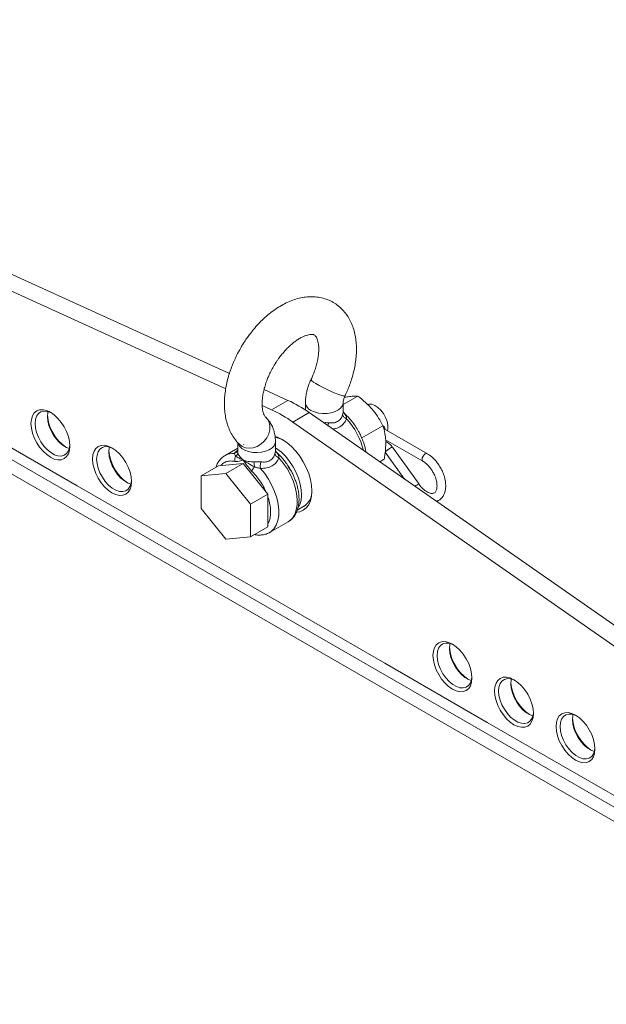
# Model space of a CAD drawing. Header units: millimetres. Extents: x 249 to 2086, y 62 to 446.
# Tile 5 of 6: x 1684 to 1886, y 105 to 445. Entities that reach past the tile are written whole.
import ezdxf

# ---------------------------------------------------------------- set-up
doc = ezdxf.new("R2010")
doc.units = ezdxf.units.MM

msp = doc.modelspace()

# ---------------------------------------------------------------- linework, layer by layer
at = {"color": 7, "linetype": 'Continuous', "lineweight": 15}
for p, q in [((1756.41, 322.67), (1488.9, 444.77)), ((1755.14, 317.41), (1483.25, 441.51)), ((1543.91, 367.4), (1974.54, 118.8)), ((1547.44, 370.26), (1975.51, 123.14)), ((1776.61, 313.45), (1768.37, 317.21)), ((1770.95, 310.19), (1776.61, 313.45)), ((1782.63, 312.64), (1782.63, 310.11)), ((1795.63, 312.02), (1800.66, 314.92)), ((1795.63, 309.47), (1795.63, 312.64)), ((1770.95, 310.19), (1767.72, 311.66)), ((1783.97, 309.21), (1778.31, 305.94)), ((1782.63, 310.44), (1782.36, 310.28)), ((2071.67, 108.35), (1783.97, 309.21)), ((2066.02, 105.08), (1778.31, 305.94)), ((1795.89, 309.1), (1796.37, 308.55)), ((1668.57, 304.42), (1703.92, 284.01)), ((1802.05, 300.47), (1809.35, 304.68)), ((1824.66, 295.03), (1809.56, 303.75)), ((1772.29, 296), (1772.29, 299.17)), ((1810.28, 299.87), (1823.16, 292.43)), ((1759.29, 296.96), (1754.94, 294.45)), ((1759.29, 298.92), (1759.29, 296)), ((1760.03, 298.14), (1760.14, 298.05)), ((1761.3, 298.12), (1761.41, 298.19)), ((1772.56, 295.63), (1773.03, 295.08)), ((1810.13, 295.56), (1816.79, 286.29)), ((1821.79, 284.48), (1812.6, 297.26)), ((1754.94, 294.45), (1755.05, 294.51)), ((1808.26, 292.25), (1809.78, 293.13)), ((1752.71, 290.9), (1746.7, 287.43)), ((1752.71, 290.9), (1761.2, 291.65)), ((1761.2, 291.65), (1755.19, 288.18)), ((1761.2, 291.65), (1769.68, 281.1)), ((1746.7, 287.43), (1755.19, 288.18)), ((1746.7, 276.11), (1746.7, 287.43)), ((1755.19, 288.18), (1763.67, 277.63)), ((1703.92, 284.01), (1739.28, 263.6)), ((1763.67, 277.63), (1769.68, 281.1)), ((1769.68, 281.1), (1769.68, 269.78)), ((1755.18, 265.56), (1746.7, 276.11)), ((1763.67, 277.63), (1763.67, 266.31)), ((1779.81, 275.61), (1782.86, 277.37)), ((1769.68, 269.78), (1763.67, 266.31)), ((1770.28, 267.86), (1776.65, 271.54)), ((1763.67, 266.31), (1755.18, 265.56)), ((1739.28, 263.6), (1809.99, 222.77)), ((1809.99, 222.77), (1845.34, 202.36)), ((1845.34, 202.36), (1880.7, 181.95)), ((1880.7, 181.95), (1916.05, 161.54))]:
    msp.add_line(p, q, dxfattribs=at)
at = {"color": 8, "linetype": 'Continuous', "lineweight": 15}
msp.add_line((1759.31, 296), (1759.36, 295.36), dxfattribs=at)
at = {"color": 8, "linetype": 'Continuous', "lineweight": 15, "flags": 128}
for points in [[(1784.55, 320.62), (1784.57, 320.51), (1784.84, 320.2), (1785.41, 319.76), (1786.25, 319.22), (1787.32, 318.61), (1788.55, 317.95), (1789.89, 317.28), (1791.25, 316.65), (1792.57, 316.08), (1793.77, 315.6), (1794.8, 315.24), (1795.58, 315.03), (1796.09, 314.96), (1796.29, 315.03)], [(1784.53, 309.99), (1785.72, 309.45), (1787.08, 309.08), (1788.56, 308.91), (1790.07, 308.93), (1791.53, 309.16), (1792.86, 309.57), (1793.98, 310.15), (1794.85, 310.86), (1795.41, 311.67), (1795.63, 312.53), (1795.63, 312.67)], [(1760.14, 298.05), (1760.84, 297.55), (1762, 297.08), (1763.29, 296.92), (1764.65, 297.08), (1766, 297.56), (1767.27, 298.32), (1768.39, 299.33), (1769.3, 300.53), (1769.96, 301.85), (1770.31, 303.23), (1770.36, 304.59), (1770.09, 305.85), (1769.52, 306.96), (1768.96, 307.59)], [(1759.32, 298.82), (1759.43, 298.41), (1759.9, 297.59), (1760.7, 296.85), (1761.76, 296.23), (1763.05, 295.77), (1764.48, 295.5), (1765.98, 295.42), (1767.48, 295.55), (1768.88, 295.87), (1770.11, 296.37), (1771.12, 297.02), (1771.83, 297.79), (1772.23, 298.63), (1772.29, 299.17)], [(1772.29, 297.11), (1772.82, 296.75), (1774.36, 295.52), (1775.82, 294.05), (1777.18, 292.37), (1778.39, 290.52), (1779.42, 288.57), (1780.25, 286.55), (1780.84, 284.54), (1781.18, 282.58), (1781.27, 280.72), (1781.11, 279.02), (1780.69, 277.52), (1780.25, 276.64)], [(1773.49, 293.62), (1774.96, 291.83), (1776.28, 289.88), (1777.43, 287.8), (1778.38, 285.65), (1779.11, 283.48), (1779.59, 281.34), (1779.81, 279.29), (1779.78, 277.37), (1779.48, 275.62), (1778.94, 274.1), (1778.15, 272.84), (1777.15, 271.86), (1776.65, 271.54)], [(1823.17, 292.43), (1823.15, 292.44), (1822.92, 292.71), (1822.85, 293.13), (1822.93, 293.65), (1823.17, 294.18), (1823.51, 294.64), (1823.92, 294.96)], [(1823.92, 294.96), (1824.32, 295.1), (1824.66, 295.03)], [(1767.12, 289.95), (1768.59, 288.16), (1769.92, 286.2), (1771.07, 284.12), (1772.02, 281.97), (1772.74, 279.8), (1773.22, 277.67), (1773.45, 275.61), (1773.41, 273.69), (1773.12, 271.95), (1772.57, 270.43), (1771.79, 269.17), (1770.78, 268.19), (1770.3, 267.87)], [(1777.49, 289.29), (1777.39, 289.47), (1776.71, 290.59)]]:
    msp.add_lwpolyline(points, dxfattribs=at)
at = {"color": 7, "linetype": 'Continuous', "lineweight": 15, "flags": 128}
for points in [[(1701.45, 297.68), (1701.32, 296.24), (1700.93, 295.01), (1700.31, 294.03), (1699.48, 293.33), (1698.46, 292.96), (1697.3, 292.91), (1696.04, 293.2), (1694.73, 293.8), (1693.42, 294.71), (1692.16, 295.88), (1691, 297.26), (1689.98, 298.82), (1689.14, 300.48), (1688.52, 302.17), (1688.14, 303.85), (1688.01, 305.44), (1688.14, 306.88), (1688.52, 308.11), (1689.14, 309.09), (1689.98, 309.79), (1691, 310.16), (1692.16, 310.21), (1693.42, 309.92), (1694.73, 309.32), (1696.04, 308.41), (1697.3, 307.24), (1698.46, 305.86), (1699.48, 304.3), (1700.31, 302.65), (1700.93, 300.95), (1701.32, 299.27), (1701.45, 297.68)], [(1695.09, 309.1), (1694.81, 309.23), (1693.58, 309.64), (1692.43, 309.71), (1691.41, 309.45), (1690.57, 308.86), (1689.94, 307.96), (1689.56, 306.81), (1689.42, 305.44), (1689.56, 303.92), (1689.94, 302.32), (1690.57, 300.7), (1691.41, 299.13), (1692.43, 297.69), (1693.58, 296.44), (1694.81, 295.43), (1696.06, 294.7), (1697.29, 294.3), (1698.44, 294.22), (1699.46, 294.49), (1700.3, 295.08), (1700.93, 295.98), (1701.31, 297.13), (1701.44, 298.11)], [(1701.24, 296.81), (1700.31, 297.15), (1699.05, 297.88), (1697.82, 298.89), (1696.67, 300.14), (1695.66, 301.58), (1694.82, 303.15), (1694.19, 304.76), (1693.8, 306.37), (1693.67, 307.89), (1693.8, 309.25), (1693.87, 309.57)], [(1810.89, 302.98), (1811.01, 303.62), (1811.01, 304.85), (1810.75, 306.19), (1810.24, 307.57), (1809.51, 308.88), (1808.61, 310.06), (1807.6, 311.02), (1806.54, 311.71), (1805.49, 312.08), (1804.53, 312.12), (1804.09, 312)], [(1772.15, 301.02), (1773.03, 300.71), (1774.63, 299.93), (1776.24, 298.86), (1777.8, 297.53), (1779.29, 295.96), (1780.66, 294.19), (1781.88, 292.28), (1782.93, 290.27), (1783.77, 288.2), (1784.38, 286.12), (1784.76, 284.1), (1784.88, 282.18)], [(1722.66, 285.44), (1722.53, 284), (1722.15, 282.76), (1721.53, 281.78), (1720.69, 281.09), (1719.67, 280.71), (1718.51, 280.66), (1717.25, 280.95), (1715.94, 281.56), (1714.63, 282.46), (1713.37, 283.63), (1712.21, 285.02), (1711.19, 286.57), (1710.36, 288.23), (1709.74, 289.93), (1709.35, 291.6), (1709.22, 293.19), (1709.35, 294.63), (1709.74, 295.87), (1710.36, 296.85), (1711.19, 297.54), (1712.21, 297.92), (1713.37, 297.96), (1714.63, 297.68), (1715.94, 297.07), (1717.25, 296.17), (1718.51, 295), (1719.67, 293.61), (1720.69, 292.06), (1721.53, 290.4), (1722.15, 288.7), (1722.53, 287.02), (1722.66, 285.44)], [(1716.31, 296.85), (1716.02, 296.99), (1714.79, 297.4), (1713.64, 297.47), (1712.63, 297.2), (1711.79, 296.61), (1711.16, 295.72), (1710.77, 294.56), (1710.64, 293.19), (1710.77, 291.67), (1711.16, 290.07), (1711.79, 288.45), (1712.63, 286.89), (1713.64, 285.45), (1714.79, 284.19), (1716.02, 283.18), (1717.28, 282.46), (1718.51, 282.05), (1719.65, 281.98), (1720.67, 282.24), (1721.51, 282.84), (1722.14, 283.73), (1722.53, 284.89), (1722.65, 285.86)], [(1722.45, 284.57), (1721.52, 284.91), (1720.26, 285.63), (1719.03, 286.64), (1717.89, 287.9), (1716.87, 289.34), (1716.03, 290.9), (1715.4, 292.52), (1715.01, 294.12), (1714.88, 295.64), (1715.01, 297.01), (1715.09, 297.33)], [(1784.88, 282.18), (1784.76, 280.4), (1784.38, 278.81), (1783.77, 277.45), (1782.93, 276.35), (1781.88, 275.54), (1780.66, 275.04), (1779.66, 274.87)], [(1840.04, 217.67), (1839.91, 216.24), (1839.53, 215), (1838.91, 214.02), (1838.07, 213.33), (1837.05, 212.95), (1835.89, 212.9), (1834.63, 213.19), (1833.32, 213.8), (1832.01, 214.7), (1830.75, 215.87), (1829.59, 217.26), (1828.57, 218.81), (1827.74, 220.47), (1827.11, 222.17), (1826.73, 223.84), (1826.6, 225.43), (1826.73, 226.87), (1827.11, 228.1), (1827.74, 229.09), (1828.57, 229.78), (1829.59, 230.16), (1830.75, 230.2), (1832.01, 229.92), (1833.32, 229.31), (1834.63, 228.4), (1835.89, 227.23), (1837.05, 225.85), (1838.07, 224.3), (1838.91, 222.64), (1839.53, 220.94), (1839.91, 219.26), (1840.04, 217.67)], [(1833.69, 229.09), (1833.4, 229.23), (1832.17, 229.63), (1831.02, 229.71), (1830.01, 229.44), (1829.17, 228.85), (1828.54, 227.95), (1828.15, 226.8), (1828.02, 225.43), (1828.15, 223.91), (1828.54, 222.31), (1829.17, 220.69), (1830.01, 219.12), (1831.02, 217.68), (1832.17, 216.43), (1833.4, 215.42), (1834.66, 214.7), (1835.89, 214.29), (1837.03, 214.21), (1838.05, 214.48), (1838.89, 215.07), (1839.52, 215.97), (1839.91, 217.12), (1840.03, 218.1)], [(1839.83, 216.81), (1838.9, 217.14), (1837.64, 217.87), (1836.41, 218.88), (1835.27, 220.13), (1834.25, 221.57), (1833.41, 223.14), (1832.78, 224.76), (1832.39, 226.36), (1832.26, 227.88), (1832.39, 229.25), (1832.47, 229.56)], [(1861.25, 205.43), (1861.12, 203.99), (1860.74, 202.75), (1860.12, 201.77), (1859.28, 201.08), (1858.27, 200.7), (1857.1, 200.66), (1855.84, 200.94), (1854.53, 201.55), (1853.22, 202.45), (1851.96, 203.62), (1850.8, 205.01), (1849.78, 206.56), (1848.95, 208.22), (1848.33, 209.92), (1847.95, 211.6), (1847.82, 213.18), (1847.95, 214.62), (1848.33, 215.86), (1848.95, 216.84), (1849.78, 217.53), (1850.8, 217.91), (1851.96, 217.96), (1853.22, 217.67), (1854.53, 217.06), (1855.84, 216.16), (1857.1, 214.99), (1858.27, 213.6), (1859.28, 212.05), (1860.12, 210.39), (1860.74, 208.69), (1861.12, 207.02), (1861.25, 205.43)], [(1854.9, 216.84), (1854.61, 216.98), (1853.38, 217.39), (1852.24, 217.46), (1851.22, 217.19), (1850.38, 216.6), (1849.75, 215.71), (1849.36, 214.55), (1849.23, 213.18), (1849.36, 211.67), (1849.75, 210.06), (1850.38, 208.44), (1851.22, 206.88), (1852.24, 205.44), (1853.38, 204.19), (1854.61, 203.17), (1855.87, 202.45), (1857.1, 202.04), (1858.25, 201.97), (1859.26, 202.23), (1860.1, 202.83), (1860.73, 203.72), (1861.12, 204.88), (1861.24, 205.85)], [(1861.05, 204.56), (1860.11, 204.9), (1858.86, 205.62), (1857.63, 206.63), (1856.48, 207.89), (1855.46, 209.33), (1854.62, 210.89), (1853.99, 212.51), (1853.6, 214.11), (1853.47, 215.63), (1853.6, 217), (1853.68, 217.32)], [(1882.46, 193.18), (1882.34, 191.74), (1881.95, 190.51), (1881.33, 189.53), (1880.5, 188.83), (1879.48, 188.46), (1878.32, 188.41), (1877.06, 188.7), (1875.75, 189.3), (1874.44, 190.21), (1873.18, 191.38), (1872.02, 192.76), (1871, 194.32), (1870.16, 195.97), (1869.54, 197.67), (1869.16, 199.35), (1869.03, 200.94), (1869.16, 202.38), (1869.54, 203.61), (1870.16, 204.59), (1871, 205.29), (1872.02, 205.66), (1873.18, 205.71), (1874.44, 205.42), (1875.75, 204.82), (1877.06, 203.91), (1878.32, 202.74), (1879.48, 201.36), (1880.5, 199.8), (1881.33, 198.15), (1881.95, 196.45), (1882.34, 194.77), (1882.46, 193.18)], [(1876.11, 204.6), (1875.83, 204.73), (1874.6, 205.14), (1873.45, 205.21), (1872.43, 204.95), (1871.59, 204.35), (1870.96, 203.46), (1870.58, 202.31), (1870.44, 200.94), (1870.58, 199.42), (1870.96, 197.82), (1871.59, 196.2), (1872.43, 194.63), (1873.45, 193.19), (1874.6, 191.94), (1875.83, 190.93), (1877.08, 190.2), (1878.31, 189.8), (1879.46, 189.72), (1880.48, 189.99), (1881.32, 190.58), (1881.95, 191.48), (1882.33, 192.63), (1882.46, 193.61)], [(1882.26, 192.31), (1881.33, 192.65), (1880.07, 193.38), (1878.84, 194.39), (1877.69, 195.64), (1876.68, 197.08), (1875.83, 198.65), (1875.21, 200.26), (1874.82, 201.87), (1874.69, 203.39), (1874.82, 204.75), (1874.89, 205.07)]]:
    msp.add_lwpolyline(points, dxfattribs=at)
at = {"color": 7, "linetype": 'Continuous', "lineweight": 15}
for centre, radius, start, end in [((1756.85, 270.73), 47.07, 54.8235, 65.1819), ((1751.19, 267.47), 47.07, 54.8235, 65.1819), ((1708.43, 309.47), 14.8, 184.6159, 235.3787), ((1770.41, 291.37), 9.52, 61.2147, 79.2119), ((1729.64, 297.22), 14.8, 184.6159, 235.3787), ((1778.74, 282.06), 6.16, 293.6989, 4.9487), ((1847.02, 229.46), 14.8, 184.616, 235.3786), ((1868.24, 217.22), 14.8, 184.616, 235.3786), ((1889.45, 204.97), 14.8, 184.6159, 235.3787)]:
    msp.add_arc(centre, radius, start, end, dxfattribs=at)
at = {"color": 8, "linetype": 'Continuous', "lineweight": 15}
for centre, radius, start, end in [((1785.79, 312.9), 3.17, 184.6259, 246.6243), ((1777.98, 290.04), 25.41, 13.9479, 42.1474), ((1757.7, 289.55), 5.62, 85.8682, 118.1001), ((1822.34, 281.71), 2.83, 101.4056, 133.3639)]:
    msp.add_arc(centre, radius, start, end, dxfattribs=at)
at = {"color": 7, "linetype": 'Continuous', "lineweight": 15}
for points, knots in [([(1796.29, 315.04), (1796.38, 315.24), (1796.78, 316.06), (1797.41, 317.56), (1798.17, 319.56), (1798.84, 321.68), (1799.41, 323.89), (1799.85, 326.16), (1800.14, 328.45), (1800.25, 330.75), (1800.19, 333.02), (1799.93, 335.24), (1799.47, 337.39), (1798.79, 339.44), (1797.9, 341.36), (1796.79, 343.13), (1795.47, 344.73), (1793.95, 346.12), (1792.22, 347.3), (1790.3, 348.22), (1788.19, 348.87), (1786, 349.19), (1783.79, 349.21), (1781.59, 348.95), (1779.36, 348.41), (1777.12, 347.6), (1774.91, 346.53), (1772.75, 345.24), (1770.67, 343.75), (1768.69, 342.08), (1766.85, 340.3), (1765.16, 338.45), (1763.77, 336.73), (1762.59, 335.13), (1761.47, 333.48), (1760.74, 332.27), (1760.33, 331.58)], [0, 0, 0, 0, 0.007939, 0.03242, 0.057758, 0.084869, 0.113083, 0.142149, 0.171875, 0.202126, 0.232792, 0.263729, 0.294776, 0.32577, 0.356579, 0.387151, 0.417555, 0.447971, 0.478675, 0.510017, 0.542356, 0.5761, 0.607379, 0.639501, 0.672389, 0.705807, 0.739435, 0.77298, 0.806156, 0.838812, 0.870687, 0.901115, 0.929709, 0.950166, 0.971837, 1, 1, 1, 1]), ([(1771.59, 325.08), (1771.99, 325.75), (1772.56, 326.69), (1773.48, 328), (1774.29, 329.08), (1775.3, 330.28), (1776.38, 331.44), (1777.52, 332.52), (1778.68, 333.49), (1779.84, 334.32), (1780.96, 335), (1782.01, 335.52), (1782.96, 335.89), (1783.8, 336.1), (1784.49, 336.2), (1785.03, 336.19), (1785.43, 336.12), (1785.71, 336), (1785.94, 335.84), (1786.25, 335.47), (1786.55, 334.95), (1786.84, 334.2), (1787.07, 333.23), (1787.22, 332.05), (1787.24, 330.68), (1787.13, 329.15), (1786.88, 327.5), (1786.49, 325.79), (1785.98, 324.08), (1785.4, 322.54), (1784.92, 321.4), (1784.64, 320.81), (1784.55, 320.63)], [0, 0, 0, 0, 0.0411902, 0.0580573, 0.0858554, 0.1144524, 0.1447782, 0.1759704, 0.2076507, 0.2395294, 0.2714297, 0.3032823, 0.3351448, 0.367248, 0.399943, 0.4340409, 0.4711063, 0.5146798, 0.5769046, 0.6149808, 0.6518665, 0.6873927, 0.7224559, 0.7574319, 0.7925354, 0.8278557, 0.8632806, 0.8984776, 0.9326268, 0.9653427, 0.9888906, 1, 1, 1, 1]), ([(1760.33, 331.58), (1759.84, 330.69), (1759.14, 329.42), (1758.23, 327.5), (1757.51, 325.83), (1756.76, 323.82), (1756.08, 321.71), (1755.51, 319.5), (1755.08, 317.23), (1754.79, 314.93), (1754.67, 312.64), (1754.73, 310.37), (1754.99, 308.15), (1755.46, 306), (1756.13, 303.95), (1757.02, 302.02), (1758.14, 300.26), (1759.16, 298.97), (1759.86, 298.34), (1760.06, 298.17)], [0, 0, 0, 0, 0.0765, 0.107844, 0.159709, 0.213393, 0.270831, 0.330606, 0.392187, 0.455166, 0.519258, 0.584228, 0.649772, 0.71555, 0.781216, 0.846488, 0.911261, 0.975676, 1, 1, 1, 1]), ([(1768.96, 307.6), (1768.95, 307.61), (1768.87, 307.67), (1768.67, 307.93), (1768.37, 308.44), (1768.09, 309.19), (1767.85, 310.16), (1767.71, 311.34), (1767.68, 312.71), (1767.79, 314.24), (1768.04, 315.88), (1768.43, 317.59), (1768.95, 319.31), (1769.52, 320.85), (1770.11, 322.22), (1770.76, 323.59), (1771.29, 324.54), (1771.59, 325.08)], [0, 0, 0, 0, 0.0167929, 0.09651, 0.1737346, 0.2481134, 0.3215223, 0.3947487, 0.4682422, 0.5421896, 0.616356, 0.6900453, 0.7615408, 0.8300357, 0.8793359, 0.9308568, 1, 1, 1, 1]), ([(1785, 321.46), (1784.76, 321.01), (1784.38, 320.29), (1783.88, 319.08), (1783.44, 317.83), (1783.03, 316.34), (1782.75, 314.76), (1782.62, 313.51), (1782.64, 312.81), (1782.65, 312.65)], [0, 0, 0, 0, 0.159771, 0.25641, 0.416722, 0.582082, 0.75919, 0.94398, 1, 1, 1, 1]), ([(1795.63, 312.66), (1795.63, 312.69), (1795.63, 312.79), (1795.67, 313.19), (1795.79, 313.74), (1795.98, 314.31), (1796.14, 314.73), (1796.27, 314.97), (1796.3, 315.03)], [0, 0, 0, 0, 0.1072563, 0.3445358, 0.5851782, 0.7630501, 0.9408295, 1, 1, 1, 1]), ([(1797.28, 314.7), (1797.18, 314.68), (1796.8, 314.62), (1796.37, 314.53), (1796.05, 314.46)], [0, 0, 0, 0, 0.25819, 1, 1, 1, 1]), ([(1800.66, 314.92), (1800.2, 314.94), (1799.27, 314.97), (1797.95, 314.79), (1797.28, 314.7)], [0, 0, 0, 0, 0.495458, 1, 1, 1, 1]), ([(1800.66, 314.92), (1801.57, 314.21), (1803.43, 312.78), (1804.98, 311.09), (1805.76, 310.24)], [0, 0, 0, 0, 0.4954579, 1, 1, 1, 1]), ([(1796.57, 308.46), (1796.27, 308.76), (1795.91, 309.11), (1795.67, 309.49), (1795.63, 309.55)], [0, 0, 0, 0, 0.837104, 1, 1, 1, 1]), ([(1795.88, 309.09), (1795.83, 309.13), (1795.69, 309.23), (1795.65, 309.37), (1795.63, 309.47)], [0, 0, 0, 0, 0.3588558, 1, 1, 1, 1]), ([(1805.76, 310.24), (1805.86, 310.12), (1806.63, 309.19), (1807.94, 307.36), (1808.88, 305.58), (1809.35, 304.68)], [0, 0, 0, 0, 0.0700986, 0.530789, 1, 1, 1, 1]), ([(1772.27, 299.17), (1772.27, 299.57), (1772.27, 300.53), (1772.03, 302.03), (1771.58, 303.65), (1770.88, 305.17), (1770.02, 306.51), (1769.3, 307.24), (1768.96, 307.57)], [0, 0, 0, 0, 0.125658, 0.306413, 0.487707, 0.668156, 0.84777, 1, 1, 1, 1]), ([(1790.59, 305.69), (1791.16, 305.65), (1792.3, 305.57), (1793.78, 306.07), (1794.92, 307.09), (1795.28, 308.03), (1795.46, 308.5)], [0, 0, 0, 0, 0.251568, 0.5, 0.748451, 1, 1, 1, 1]), ([(1795.46, 308.5), (1795.49, 308.37), (1795.54, 308.09), (1795.85, 307.69), (1796.27, 307.34), (1796.64, 307.18), (1796.82, 307.09)], [0, 0, 0, 0, 0.250016, 0.5, 0.749985, 1, 1, 1, 1]), ([(1796.82, 307.09), (1796.79, 307.37), (1796.73, 307.93), (1796.49, 308.34), (1796.37, 308.55)], [0, 0, 0, 0, 0.486721, 1, 1, 1, 1]), ([(1800.72, 303.15), (1800.33, 303.79), (1799.79, 304.68), (1798.88, 305.91), (1798.07, 306.91), (1797.26, 307.81), (1796.73, 308.29), (1796.56, 308.45)], [0, 0, 0, 0, 0.322065, 0.453196, 0.66959, 0.892354, 1, 1, 1, 1]), ([(1803.5, 295.57), (1803.43, 295.97), (1803.27, 296.9), (1802.87, 298.31), (1802.39, 299.69), (1801.85, 300.97), (1801.31, 302.1), (1800.89, 302.84), (1800.72, 303.15)], [0, 0, 0, 0, 0.159044, 0.366702, 0.548756, 0.696916, 0.871589, 1, 1, 1, 1]), ([(1809.35, 304.68), (1809.7, 303.46), (1810.18, 301.79), (1810.29, 299.86), (1810.32, 299.34)], [0, 0, 0, 0, 0.731367, 1, 1, 1, 1]), ([(1809.36, 304.71), (1809.48, 304.63), (1809.77, 304.45), (1809.94, 304.02), (1810.01, 303.69), (1809.98, 303.54), (1809.97, 303.51)], [0, 0, 0, 0, 0.321458, 0.733783, 0.940601, 1, 1, 1, 1]), ([(1810.32, 299.34), (1810.29, 297.84), (1810.25, 295.82), (1809.88, 293.68), (1809.78, 293.13)], [0, 0, 0, 0, 0.742449, 1, 1, 1, 1]), ([(1812.58, 297.24), (1812.44, 297.46), (1812.22, 297.81), (1811.76, 298.29), (1811.26, 298.73), (1810.75, 299.08), (1810.42, 299.2), (1810.31, 299.24)], [0, 0, 0, 0, 0.236767, 0.386188, 0.63235, 0.883235, 1, 1, 1, 1]), ([(1759.19, 295.95), (1759.12, 295.83), (1758.97, 295.58), (1758.58, 295.31), (1758.26, 295.21), (1758.1, 295.16)], [0, 0, 0, 0, 0.2930387, 0.6464906, 1, 1, 1, 1]), ([(1759.29, 296.05), (1759.29, 296.06), (1759.29, 296.09), (1759.25, 296), (1759.21, 295.93)], [0, 0, 0, 0, 0.228123, 1, 1, 1, 1]), ([(1773.24, 294.99), (1772.94, 295.29), (1772.58, 295.64), (1772.33, 296.02), (1772.29, 296.08)], [0, 0, 0, 0, 0.8371043, 1, 1, 1, 1]), ([(1772.54, 295.62), (1772.49, 295.65), (1772.36, 295.76), (1772.32, 295.9), (1772.29, 296)], [0, 0, 0, 0, 0.358856, 1, 1, 1, 1]), ([(1812.01, 297.03), (1811.88, 296.96), (1811.6, 296.8), (1811.21, 296.53), (1810.9, 296.3), (1810.67, 296.13), (1810.46, 295.95), (1810.36, 295.86), (1810.31, 295.81)], [0, 0, 0, 0, 0.222512, 0.462871, 0.590371, 0.722391, 0.858934, 1, 1, 1, 1]), ([(1812.6, 297.26), (1812.6, 297.26), (1812.6, 297.28), (1812.54, 297.28), (1812.37, 297.23), (1812.13, 297.1), (1812.01, 297.03)], [0, 0, 0, 0, 0.010498, 0.224197, 0.627054, 1, 1, 1, 1]), ([(1755.09, 294.5), (1754.91, 294.41), (1754.29, 294.1), (1753.42, 293.31), (1752.55, 292.16), (1752, 291.17), (1751.82, 290.51), (1751.77, 290.35)], [0, 0, 0, 0, 0.114635, 0.38884, 0.647445, 0.911778, 1, 1, 1, 1]), ([(1758.1, 295.16), (1758.13, 295.04), (1758.2, 294.79), (1758.43, 294.4), (1758.56, 294.2)], [0, 0, 0, 0, 0.486197, 1, 1, 1, 1]), ([(1758.31, 292.38), (1758.29, 292.53), (1758.23, 292.83), (1758.26, 293.3), (1758.36, 293.77), (1758.49, 294.06), (1758.56, 294.2)], [0, 0, 0, 0, 0.250001, 0.499998, 0.749999, 1, 1, 1, 1]), ([(1758.31, 292.38), (1758.66, 292.36), (1759.36, 292.31), (1760.26, 292.64), (1760.89, 292.79), (1761.2, 292.87)], [0, 0, 0, 0, 0.324631, 0.666612, 1, 1, 1, 1]), ([(1759.36, 295.36), (1759.31, 295.12), (1759.21, 294.68), (1758.75, 294.35), (1758.56, 294.2)], [0, 0, 0, 0, 0.5589789, 1, 1, 1, 1]), ([(1758.56, 294.2), (1758.96, 293.95), (1759.69, 293.5), (1760.73, 293.07), (1761.2, 292.87)], [0, 0, 0, 0, 0.543857, 1, 1, 1, 1]), ([(1759.36, 295.36), (1759.43, 295.13), (1759.56, 294.66), (1760.08, 293.87), (1760.75, 293.27), (1761.2, 292.87)], [0, 0, 0, 0, 0.248832, 0.498937, 1, 1, 1, 1]), ([(1761.2, 292.87), (1761.65, 292.2), (1762.55, 290.85), (1763.57, 289.65), (1764.08, 289.05)], [0, 0, 0, 0, 0.500718, 1, 1, 1, 1]), ([(1761.2, 292.87), (1761.73, 292.69), (1762.8, 292.32), (1764.17, 292.24), (1764.85, 292.19)], [0, 0, 0, 0, 0.501943, 1, 1, 1, 1]), ([(1761.2, 292.87), (1761.74, 292.48), (1762.92, 291.63), (1764.29, 290.87), (1765.03, 290.46)], [0, 0, 0, 0, 0.456143, 1, 1, 1, 1]), ([(1764.85, 292.19), (1765.26, 292.23), (1766.07, 292.32), (1766.86, 292.25), (1767.26, 292.22)], [0, 0, 0, 0, 0.499779, 1, 1, 1, 1]), ([(1764.85, 292.19), (1764.91, 291.88), (1765.01, 291.33), (1765.02, 290.73), (1765.03, 290.46)], [0, 0, 0, 0, 0.558977, 1, 1, 1, 1]), ([(1767.26, 292.22), (1767.22, 292.04), (1767.13, 291.69), (1767.07, 291.08), (1767.06, 290.48), (1767.1, 290.13), (1767.12, 289.95)], [0, 0, 0, 0, 0.250012, 0.499992, 0.749977, 1, 1, 1, 1]), ([(1767.12, 289.95), (1767.84, 289.98), (1769.3, 290.03), (1771.17, 290.77), (1772.68, 291.98), (1773.22, 293.08), (1773.49, 293.62)], [0, 0, 0, 0, 0.247714, 0.499999, 0.752308, 1, 1, 1, 1]), ([(1767.26, 292.22), (1767.83, 292.18), (1768.96, 292.1), (1770.45, 292.6), (1771.59, 293.62), (1771.95, 294.56), (1772.13, 295.03)], [0, 0, 0, 0, 0.251568, 0.499998, 0.748451, 1, 1, 1, 1]), ([(1772.13, 295.03), (1772.15, 294.89), (1772.21, 294.62), (1772.51, 294.22), (1772.94, 293.87), (1773.3, 293.71), (1773.49, 293.62)], [0, 0, 0, 0, 0.250016, 0.5, 0.749985, 1, 1, 1, 1]), ([(1773.49, 293.62), (1773.46, 293.9), (1773.39, 294.46), (1773.15, 294.87), (1773.03, 295.08)], [0, 0, 0, 0, 0.48672, 1, 1, 1, 1]), ([(1777.38, 289.68), (1777, 290.32), (1776.45, 291.21), (1775.55, 292.44), (1774.74, 293.44), (1773.92, 294.34), (1773.4, 294.82), (1773.23, 294.98)], [0, 0, 0, 0, 0.322065, 0.453196, 0.66959, 0.892354, 1, 1, 1, 1]), ([(1823.16, 292.41), (1823.27, 292.36), (1823.61, 292.17), (1824.22, 291.69), (1824.89, 291.07), (1825.47, 290.4), (1826.04, 289.65), (1826.4, 289.06), (1826.6, 288.72)], [0, 0, 0, 0, 0.088715, 0.286394, 0.484796, 0.631736, 0.784853, 1, 1, 1, 1]), ([(1829.22, 290.19), (1828.92, 290.69), (1828.49, 291.39), (1827.77, 292.33), (1827.11, 293.08), (1826.29, 293.87), (1825.47, 294.54), (1824.9, 294.87), (1824.65, 295.02)], [0, 0, 0, 0, 0.2459949, 0.3460808, 0.5107594, 0.6795077, 0.8586208, 1, 1, 1, 1]), ([(1765.03, 290.46), (1764.92, 290.34), (1764.7, 290.11), (1764.43, 289.74), (1764.21, 289.38), (1764.12, 289.16), (1764.08, 289.05)], [0, 0, 0, 0, 0.2499999, 0.4999989, 0.7499991, 1, 1, 1, 1]), ([(1765.03, 290.46), (1765.38, 290.38), (1766.08, 290.24), (1766.78, 290.04), (1767.12, 289.95)], [0, 0, 0, 0, 0.513803, 1, 1, 1, 1]), ([(1776.66, 271.58), (1776.78, 271.64), (1777.35, 271.92), (1778.16, 272.68), (1779.05, 273.82), (1779.71, 275.13), (1780.16, 276.6), (1780.4, 278.2), (1780.44, 279.87), (1780.29, 281.58), (1779.97, 283.26), (1779.54, 284.84), (1779.05, 286.22), (1778.52, 287.5), (1777.97, 288.63), (1777.56, 289.37), (1777.38, 289.68)], [0, 0, 0, 0, 0.02529, 0.112768, 0.195269, 0.279598, 0.365169, 0.450832, 0.535587, 0.618545, 0.698759, 0.773145, 0.838359, 0.891432, 0.954002, 1, 1, 1, 1]), ([(1827.8, 278.6), (1828.02, 278.68), (1828.6, 278.88), (1829.39, 279.49), (1830.12, 280.39), (1830.63, 281.46), (1830.93, 282.65), (1831.02, 283.91), (1830.94, 285.24), (1830.71, 286.49), (1830.38, 287.61), (1829.93, 288.82), (1829.5, 289.65), (1829.22, 290.19)], [0, 0, 0, 0, 0.0595351, 0.1600446, 0.2569847, 0.3562362, 0.4561018, 0.553784, 0.6467231, 0.745165, 0.8179046, 0.8820047, 1, 1, 1, 1]), ([(1826.6, 288.72), (1826.83, 288.29), (1827.14, 287.69), (1827.49, 286.78), (1827.73, 286.01), (1827.91, 285.15), (1828, 284.3), (1827.99, 283.52), (1827.89, 282.83), (1827.7, 282.27), (1827.45, 281.84), (1827.13, 281.53), (1826.77, 281.36), (1826.25, 281.3), (1825.65, 281.39), (1824.95, 281.64), (1824.21, 282.06), (1823.46, 282.62), (1822.79, 283.26), (1822.23, 283.89), (1821.93, 284.3), (1821.79, 284.49)], [0, 0, 0, 0, 0.070444, 0.099013, 0.145681, 0.192969, 0.242406, 0.292585, 0.343236, 0.394742, 0.44844, 0.508307, 0.585854, 0.646483, 0.704147, 0.760932, 0.816637, 0.870466, 0.924493, 0.964506, 1, 1, 1, 1]), ([(1765.14, 267.16), (1765.25, 267.13), (1765.81, 266.99), (1766.83, 266.94), (1768.17, 267.05), (1769.35, 267.36), (1770.02, 267.74), (1770.29, 267.9)], [0, 0, 0, 0, 0.058364, 0.308526, 0.560634, 0.816624, 1, 1, 1, 1])]:
    msp.add_open_spline(points, degree=3, knots=knots, dxfattribs=at)
at = {"color": 8, "linetype": 'Continuous', "lineweight": 15}
for points, knots in [([(1795.46, 308.5), (1795.53, 308.76), (1795.63, 309.15), (1795.61, 309.39), (1795.61, 309.47)], [0, 0, 0, 0, 0.683008, 1, 1, 1, 1]), ([(1788.96, 305.72), (1789.11, 305.73), (1789.66, 305.78), (1790.2, 305.73), (1790.59, 305.69)], [0, 0, 0, 0, 0.264022, 1, 1, 1, 1]), ([(1792.05, 303.56), (1792.22, 303.57), (1793.12, 303.64), (1794.5, 304.26), (1796.01, 305.45), (1796.55, 306.55), (1796.82, 307.09)], [0, 0, 0, 0, 0.0748203, 0.3850863, 0.6953819, 1, 1, 1, 1]), ([(1796.37, 308.55), (1796.44, 308.54), (1796.52, 308.53), (1796.56, 308.46), (1796.57, 308.45)], [0, 0, 0, 0, 0.823676, 1, 1, 1, 1]), ([(1790.59, 305.69), (1790.55, 305.52), (1790.47, 305.21), (1790.44, 304.85), (1790.43, 304.69)], [0, 0, 0, 0, 0.566961, 1, 1, 1, 1]), ([(1759.29, 296.22), (1759.2, 296.16), (1758.61, 295.78), (1758.33, 295.44), (1758.1, 295.16)], [0, 0, 0, 0, 0.161994, 1, 1, 1, 1]), ([(1772.13, 295.03), (1772.19, 295.29), (1772.29, 295.68), (1772.28, 295.92), (1772.27, 296)], [0, 0, 0, 0, 0.683008, 1, 1, 1, 1]), ([(1753.43, 290.96), (1753.68, 291.22), (1754.25, 291.84), (1755.42, 292.36), (1756.81, 292.6), (1757.82, 292.46), (1758.31, 292.38)], [0, 0, 0, 0, 0.206456, 0.480946, 0.746596, 1, 1, 1, 1]), ([(1773.03, 295.08), (1773.1, 295.07), (1773.19, 295.06), (1773.23, 294.99), (1773.23, 294.98)], [0, 0, 0, 0, 0.823677, 1, 1, 1, 1]), ([(1764.08, 289.05), (1764.57, 288.55), (1765.59, 287.53), (1766.97, 285.69), (1768.14, 283.82), (1768.71, 282.54), (1768.96, 281.99)], [0, 0, 0, 0, 0.253404, 0.519054, 0.793544, 1, 1, 1, 1]), ([(1769.68, 280.11), (1769.79, 279.8), (1770.17, 278.75), (1770.51, 277.02), (1770.69, 275.02), (1770.56, 273.24), (1770.24, 271.79), (1769.85, 271.05), (1769.68, 270.74)], [0, 0, 0, 0, 0.08605, 0.289067, 0.485547, 0.672969, 0.860391, 1, 1, 1, 1])]:
    msp.add_open_spline(points, degree=3, knots=knots, dxfattribs=at)

doc.saveas('drawing.dxf')
